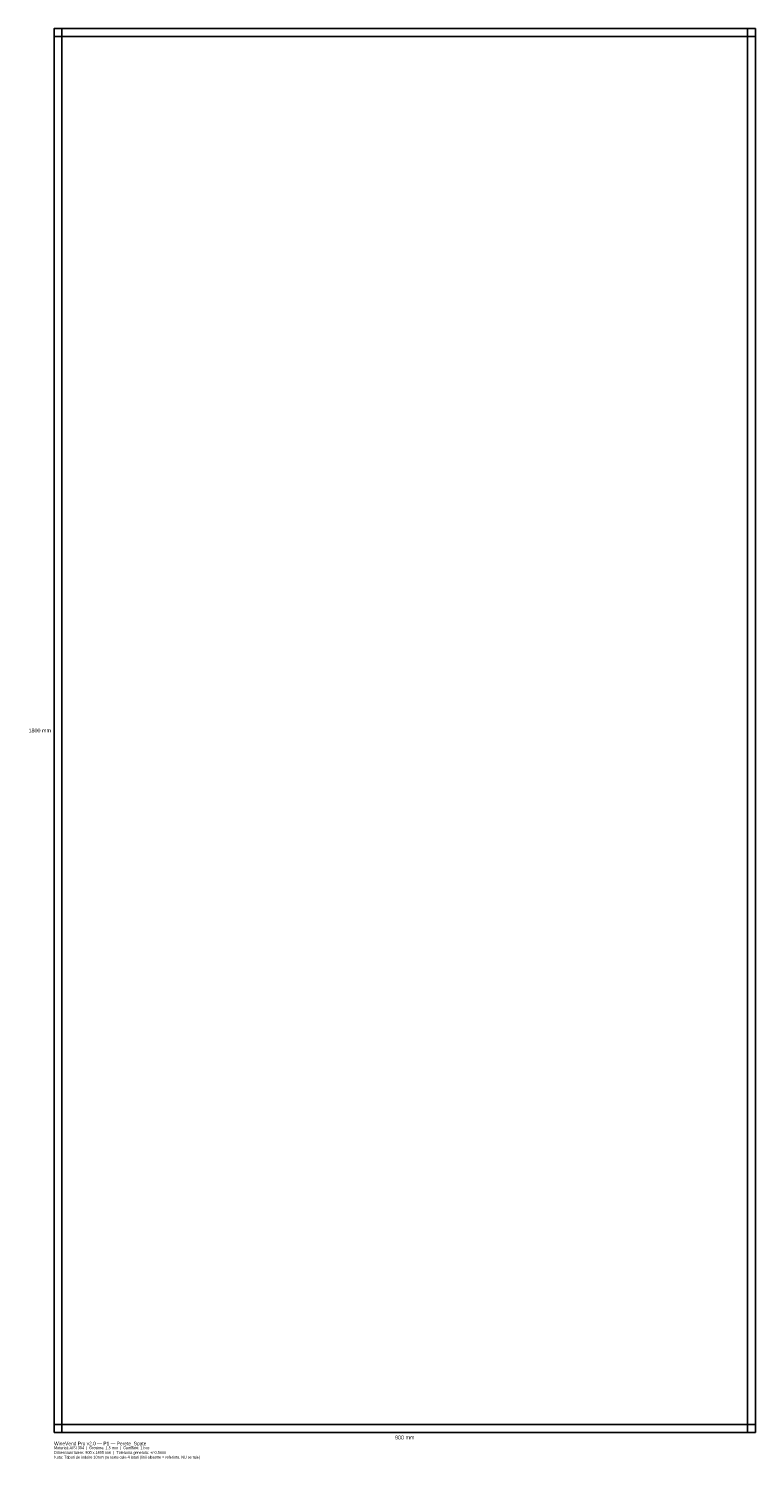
# Model space of a CAD drawing. Header units: millimetres. Extents: x -33 to 900, y -35 to 1800.
import ezdxf
from ezdxf.enums import TextEntityAlignment as Align

# ---------------------------------------------------------------- set-up
doc = ezdxf.new("R2010")
doc.units = ezdxf.units.MM
doc.linetypes.add('DASHED', pattern=[1.524, 1.27, -0.254])
for name, color, linetype in [('COTE', 7, 'Continuous'), ('INDOIRE', 5, 'DASHED'), ('TAIERE', 1, 'Continuous')]:
    doc.layers.add(name, color=color, linetype=linetype)

msp = doc.modelspace()

# ---------------------------------------------------------------- linework, layer by layer
at = {"layer": 'INDOIRE'}
for p, q in [((10, 0), (10, 1800)), ((890, 0), (890, 1800)), ((0, 1790), (900, 1790)), ((0, 10), (900, 10))]:
    msp.add_line(p, q, dxfattribs=at)
at = {"layer": 'TAIERE'}
msp.add_lwpolyline([(0, 0), (900, 0), (900, 1800), (0, 1800), (0, 0)], close=True, dxfattribs=at)

# ---------------------------------------------------------------- texts
at = {"layer": 'COTE'}
msp.add_text('1800 mm', height=5, dxfattribs=at).set_placement((-4, 900), align=Align.MIDDLE_RIGHT)
for s, height, p in [('WineVend Pro v2.0 — P1 — Perete_Spate', 4.5, (0, -12)), ('Material: AISI 304  |  Grosime: 1.5 mm  |  Cantitate: 1 buc', 3.5, (0, -18)), ('Dimensiuni taiere: 900 x 1800 mm  |  Toleranta generala: +/-0.5mm', 3.5, (0, -24)), ('Nota: Taburi de indoire 10mm pe toate cele 4 laturi (linii albastre = referinta, NU se taie)', 3.5, (0, -30))]:
    msp.add_text(s, height=height, dxfattribs=at).set_placement(p, align=Align.TOP_LEFT)
msp.add_text('900 mm', height=5, dxfattribs=at).set_placement((450, -4), align=Align.TOP_CENTER)

doc.saveas('drawing.dxf')
